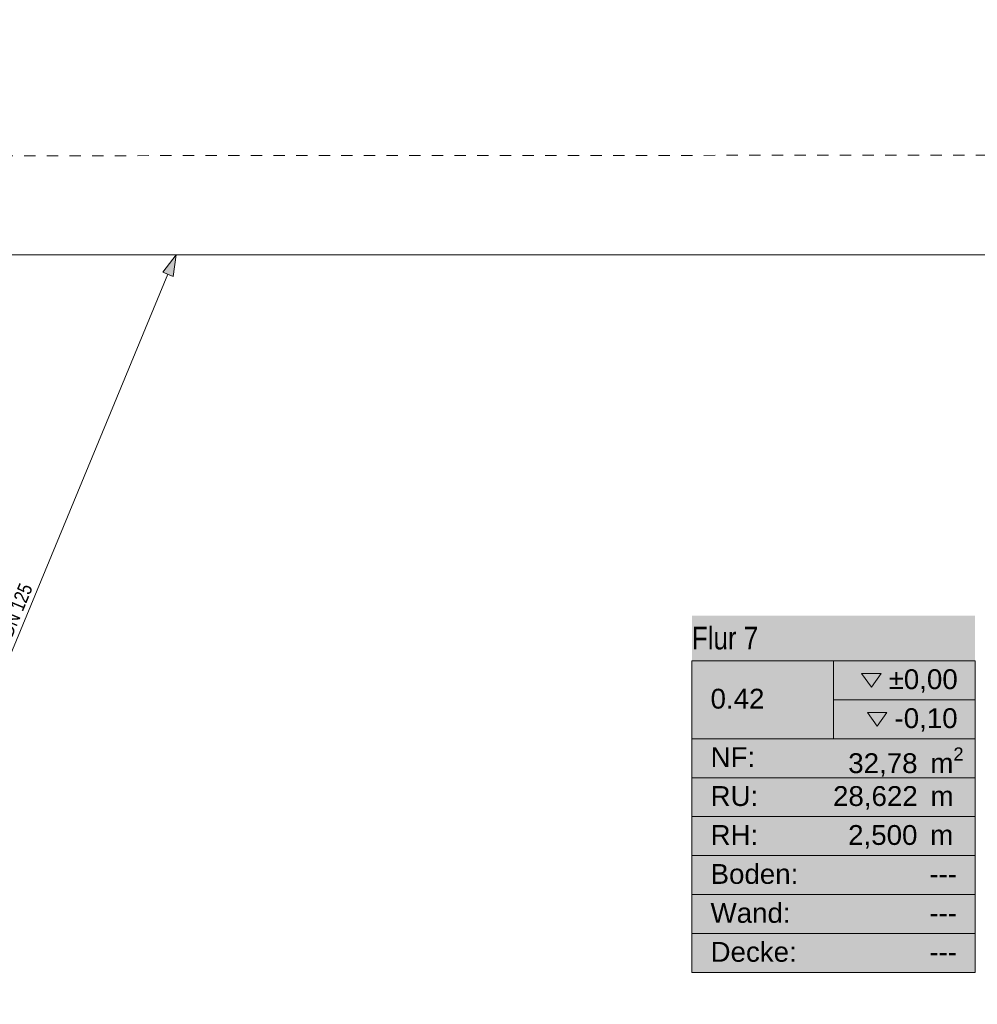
# Model space of a CAD drawing. Header units: metres. Extents: x -79 to 740, y -195 to 69.
# Tile 80 of 200: x 14.12 to 22.57, y -2.99 to 5.7. Entities that reach past the tile are written whole.
import ezdxf
from ezdxf.enums import TextEntityAlignment as Align

# ---------------------------------------------------------------- set-up
doc = ezdxf.new("R2010")
doc.units = ezdxf.units.M
doc.header["$MEASUREMENT"] = 0
doc.linetypes.add('Strichlinie_ eng', pattern=[0.115, 0.075, -0.04])
for name, color, linetype in [('30 Dach', 7, 'Continuous'), ('70 Entwässerung_Regenwasser', 7, 'Continuous'), ('Neubau_80 Raum', 7, 'Continuous')]:
    doc.layers.add(name, color=color, linetype=linetype)
doc.styles.add('ERSTELLTER_STIL_1', font='ARIALN.TTF')
doc.styles.add('ERSTELLTER_STIL_2', font='ARIALN.TTF')
doc.styles.add('ERSTELLTER_STIL_3', font='arial.ttf')
doc.linetypes.add('Schmutzwasserleitung', pattern='A,0,[2,995_ARC_240 MEN_GR_EG_2607011.Shx,S=0.00784,R=0,X=0,Y=0],-0.987778,0', length=0.987778)

# ---------------------------------------------------------------- blocks, each defined once
blk = doc.blocks.new('Bibliothek_0.19_43_1', base_point=(24.1014, -4.7907))
at = {"layer": 'Neubau_80 Raum', "linetype": 'Continuous', "lineweight": 0, "true_color": 0x272a1c}
for points in [[(19.417, 7.1743), (21.3208, 7.1743), (21.3208, 7.5181), (19.417, 7.5181)], [(22.9346, -6.3648), (25.2682, -6.3648), (25.2682, -3.2166), (22.9346, -3.2166)]]:
    blk.add_hatch(color=250, dxfattribs=at).paths.add_polyline_path(points)
at = {"layer": 'Neubau_80 Raum', "linetype": 'Continuous', "lineweight": 0, "true_color": 0x000000}
blk.add_hatch(color=18, dxfattribs=at).paths.add_polyline_path([(24.3179, -4.0696), (24.4038, -4.1912), (24.4898, -4.0696)])
at = {"layer": 'Neubau_80 Raum', "color": 7, "linetype": 'Continuous', "lineweight": 9}
for p, q in [((25.2682, -3.6148), (22.9346, -3.6148)), ((22.9346, -3.6148), (22.9346, -6.3648)), ((22.9346, -3.6148), (25.2682, -3.6148)), ((22.9346, -4.3023), (22.9346, -3.6148)), ((24.1014, -3.6148), (24.1014, -4.3023)), ((25.2682, -6.3648), (25.2682, -3.6148)), ((25.2682, -3.6148), (25.2682, -4.3023)), ((24.1014, -3.9585), (25.2682, -3.9585)), ((25.2682, -4.3023), (22.9346, -4.3023)), ((22.9346, -4.3023), (25.2682, -4.3023)), ((22.9346, -4.646), (22.9346, -4.3023)), ((25.2682, -4.3023), (25.2682, -4.646)), ((25.2682, -4.646), (22.9346, -4.646)), ((22.9346, -4.646), (25.2682, -4.646)), ((22.9346, -4.9898), (22.9346, -4.646)), ((25.2682, -4.646), (25.2682, -4.9898)), ((25.2682, -4.9898), (22.9346, -4.9898)), ((22.9346, -4.9898), (25.2682, -4.9898)), ((22.9346, -5.3335), (22.9346, -4.9898)), ((25.2682, -4.9898), (25.2682, -5.3335)), ((25.2682, -5.3335), (22.9346, -5.3335)), ((22.9346, -5.3335), (25.2682, -5.3335)), ((22.9346, -5.6773), (22.9346, -5.3335)), ((25.2682, -5.3335), (25.2682, -5.6773)), ((25.2682, -5.6773), (22.9346, -5.6773)), ((22.9346, -5.6773), (25.2682, -5.6773)), ((22.9346, -6.021), (22.9346, -5.6773)), ((25.2682, -5.6773), (25.2682, -6.021)), ((25.2682, -6.021), (22.9346, -6.021)), ((22.9346, -6.021), (25.2682, -6.021)), ((22.9346, -6.3648), (22.9346, -6.021)), ((25.2682, -6.021), (25.2682, -6.3648)), ((22.9346, -6.3648), (25.2682, -6.3648)), ((25.2682, -6.3648), (22.9346, -6.3648))]:
    blk.add_line(p, q, dxfattribs=at)
at = {"layer": 'Neubau_80 Raum', "color": 7, "linetype": 'Continuous', "lineweight": 9, "flags": 128}
blk.add_lwpolyline([(19.417, 7.1743), (21.3208, 7.1743), (21.3208, 7.5181), (19.417, 7.5181)], close=True, dxfattribs=at)
at = {"layer": 'Neubau_80 Raum', "color": 7, "linetype": 'Continuous', "lineweight": 13, "flags": 128}
for points in [[(24.2661, -3.7259), (24.352, -3.8474), (24.438, -3.7259)], [(24.3179, -4.0696), (24.4038, -4.1912), (24.4898, -4.0696)]]:
    blk.add_lwpolyline(points, close=True, dxfattribs=at)
at = {"layer": 'Neubau_80 Raum', "color": 7, "lineweight": 9, "char_height": 0.175, "attachment_point": 1, "style": 'ERSTELLTER_STIL_3'}
for s, insert in [('\\A1;{\\pql;\\pt0,0.05;\\fArial|b0|i0|c0|p0;\\W1.000000;±0,00\\fArial|b0|i0|c0|p0;\\W1.000000;\\A1{\\H.66x;\\S^  ;}\\fArial|b0|i0|c0|p0;\\W1.000000;\\fArial|b0|i0|c0|p0;\\W1.000000;\\A1{\\H.66x;\\S^  ;}}', (24.5047, -3.6892)), ('\\A1;{\\pql;\\pt0,0.05;\\fArial|b0|i0|c0|p0;\\W1.000000;-0,10\\fArial|b0|i0|c0|p0;\\W1.000000;\\A1{\\H.66x;\\S^  ;}\\fArial|b0|i0|c0|p0;\\W1.000000;\\fArial|b0|i0|c0|p0;\\W1.000000;\\A1{\\H.66x;\\S^  ;}}', (24.5564, -4.0329)), ('\\A1;{\\pql;\\pt0,0.05;\\fArial|b0|i0|c0|p0;\\W1.000000;20,45\\fArial|b0|i0|c0|p0;\\W1.000000;\\A1{\\H.66x;\\S^  ;}\\fArial|b0|i0|c0|p0;\\W1.000000; m\\fArial|b0|i0|c0|p0;\\W1.000000;\\A1{\\H.66x;\\S2^  ;}}', (24.1482, -4.3792)), ('\\A1;{\\pql;\\pt0,0.05;\\fArial|b0|i0|c0|p0;\\W1.000000;18,690\\fArial|b0|i0|c0|p0;\\W1.000000;\\A1{\\H.66x;\\S5^  ;}\\fArial|b0|i0|c0|p0;\\W1.000000; m\\fArial|b0|i0|c0|p0;\\W1.000000;\\A1{\\H.66x;\\S^  ;}}', (23.9257, -4.7229)), ('\\A1;{\\pql;\\pt0,0.05;\\fArial|b0|i0|c0|p0;\\W1.000000;2,500\\fArial|b0|i0|c0|p0;\\W1.000000;\\A1{\\H.66x;\\S^  ;}\\fArial|b0|i0|c0|p0;\\W1.000000; m\\fArial|b0|i0|c0|p0;\\W1.000000;\\A1{\\H.66x;\\S^  ;}}', (24.1473, -5.0642))]:
    blk.add_mtext(s, dxfattribs=dict(at, insert=insert))
at = {"layer": 'Neubau_80 Raum', "color": 7, "lineweight": 9, "style": 'ERSTELLTER_STIL_3'}
blk.add_attdef('stApartmentId', text='', height=0.175, dxfattribs=at).set_placement((20.3689, 7.3547), align=Align.MIDDLE_CENTER)
at = {"layer": 'Neubau_80 Raum', "color": 7, "lineweight": 9}
for tag, height, style, p in [('DUMMY_850', 0.2, 'ERSTELLTER_STIL_1', (25.1035, -3.251)), ('ROOM_NAME', 0.2, 'ERSTELLTER_STIL_1', (22.9346, -3.3136)), ('ROOM_NUMBER', 0.175, 'ERSTELLTER_STIL_3', (23.0993, -3.861)), ('measuredNetAreaCode', 0.175, 'ERSTELLTER_STIL_3', (23.0993, -4.3767)), ('perimeterCode', 0.175, 'ERSTELLTER_STIL_3', (23.0993, -4.7204)), ('ceilingHeightCode', 0.175, 'ERSTELLTER_STIL_3', (23.0993, -5.0642)), ('measuredAreaCode', 0.175, 'ERSTELLTER_STIL_3', (23.0993, -5.4079)), ('DUMMY_851_0', 0.175, 'ERSTELLTER_STIL_3', (24.8637, -5.4079)), ('DUMMY_852', 0.175, 'ERSTELLTER_STIL_3', (23.0993, -5.7517)), ('DUMMY_851_1', 0.175, 'ERSTELLTER_STIL_3', (24.8637, -5.7517)), ('DUMMY_853', 0.175, 'ERSTELLTER_STIL_3', (23.0993, -6.0954)), ('DUMMY_851_2', 0.175, 'ERSTELLTER_STIL_3', (24.8637, -6.0954))]:
    blk.add_attdef(tag, text='', height=height, dxfattribs=dict(at, style=style)).set_placement(p, align=Align.TOP_LEFT)
blk = doc.blocks.new('Ruheraum_0.20_48_1', base_point=(21.3014, -4.7907))
at = {"layer": 'Neubau_80 Raum', "linetype": 'Continuous', "lineweight": 0, "true_color": 0x2a303f}
for points in [[(15.7087, 7.1743), (17.6925, 7.1743), (17.6925, 7.5181), (15.7087, 7.5181)], [(20.0514, -6.3648), (22.5514, -6.3648), (22.5514, -3.2166), (20.0514, -3.2166)]]:
    blk.add_hatch(color=169, dxfattribs=at).paths.add_polyline_path(points)
at = {"layer": 'Neubau_80 Raum', "linetype": 'Continuous', "lineweight": 0, "true_color": 0x000000}
blk.add_hatch(color=18, dxfattribs=at).paths.add_polyline_path([(21.6011, -4.0696), (21.687, -4.1912), (21.773, -4.0696)])
at = {"layer": 'Neubau_80 Raum', "color": 7, "linetype": 'Continuous', "lineweight": 9}
for p, q in [((22.5514, -3.6148), (20.0514, -3.6148)), ((20.0514, -3.6148), (20.0514, -6.3648)), ((20.0514, -3.6148), (22.5514, -3.6148)), ((20.0514, -4.3023), (20.0514, -3.6148)), ((21.3014, -3.6148), (21.3014, -4.3023)), ((22.5514, -6.3648), (22.5514, -3.6148)), ((22.5514, -3.6148), (22.5514, -4.3023)), ((21.3014, -3.9585), (22.5514, -3.9585)), ((22.5514, -4.3023), (20.0514, -4.3023)), ((20.0514, -4.3023), (22.5514, -4.3023)), ((20.0514, -4.646), (20.0514, -4.3023)), ((22.5514, -4.3023), (22.5514, -4.646)), ((22.5514, -4.646), (20.0514, -4.646)), ((20.0514, -4.646), (22.5514, -4.646)), ((20.0514, -4.9898), (20.0514, -4.646)), ((22.5514, -4.646), (22.5514, -4.9898)), ((22.5514, -4.9898), (20.0514, -4.9898)), ((20.0514, -4.9898), (22.5514, -4.9898)), ((20.0514, -5.3335), (20.0514, -4.9898)), ((22.5514, -4.9898), (22.5514, -5.3335)), ((22.5514, -5.3335), (20.0514, -5.3335)), ((20.0514, -5.3335), (22.5514, -5.3335)), ((20.0514, -5.6773), (20.0514, -5.3335)), ((22.5514, -5.3335), (22.5514, -5.6773)), ((22.5514, -5.6773), (20.0514, -5.6773)), ((20.0514, -5.6773), (22.5514, -5.6773)), ((20.0514, -6.021), (20.0514, -5.6773)), ((22.5514, -5.6773), (22.5514, -6.021)), ((22.5514, -6.021), (20.0514, -6.021)), ((20.0514, -6.021), (22.5514, -6.021)), ((20.0514, -6.3648), (20.0514, -6.021)), ((22.5514, -6.021), (22.5514, -6.3648)), ((20.0514, -6.3648), (22.5514, -6.3648)), ((22.5514, -6.3648), (20.0514, -6.3648))]:
    blk.add_line(p, q, dxfattribs=at)
at = {"layer": 'Neubau_80 Raum', "color": 7, "linetype": 'Continuous', "lineweight": 9, "flags": 128}
blk.add_lwpolyline([(15.7087, 7.1743), (17.6925, 7.1743), (17.6925, 7.5181), (15.7087, 7.5181)], close=True, dxfattribs=at)
at = {"layer": 'Neubau_80 Raum', "color": 7, "linetype": 'Continuous', "lineweight": 13, "flags": 128}
for points in [[(21.5493, -3.7259), (21.6352, -3.8474), (21.7212, -3.7259)], [(21.6011, -4.0696), (21.687, -4.1912), (21.773, -4.0696)]]:
    blk.add_lwpolyline(points, close=True, dxfattribs=at)
at = {"layer": 'Neubau_80 Raum', "color": 7, "lineweight": 9, "char_height": 0.175, "attachment_point": 1, "style": 'ERSTELLTER_STIL_3'}
for s, insert in [('\\A1;{\\pql;\\pt0,0.05;\\fArial|b0|i0|c0|p0;\\W1.000000;±0,00\\fArial|b0|i0|c0|p0;\\W1.000000;\\A1{\\H.66x;\\S^  ;}\\fArial|b0|i0|c0|p0;\\W1.000000;\\fArial|b0|i0|c0|p0;\\W1.000000;\\A1{\\H.66x;\\S^  ;}}', (21.7879, -3.6892)), ('\\A1;{\\pql;\\pt0,0.05;\\fArial|b0|i0|c0|p0;\\W1.000000;-0,10\\fArial|b0|i0|c0|p0;\\W1.000000;\\A1{\\H.66x;\\S^  ;}\\fArial|b0|i0|c0|p0;\\W1.000000;\\fArial|b0|i0|c0|p0;\\W1.000000;\\A1{\\H.66x;\\S^  ;}}', (21.8396, -4.0329)), ('\\A1;{\\pql;\\pt0,0.05;\\fArial|b0|i0|c0|p0;\\W1.000000;52,94\\fArial|b0|i0|c0|p0;\\W1.000000;\\A1{\\H.66x;\\S^  ;}\\fArial|b0|i0|c0|p0;\\W1.000000; m\\fArial|b0|i0|c0|p0;\\W1.000000;\\A1{\\H.66x;\\S2^  ;}}', (21.4314, -4.3792)), ('\\A1;{\\pql;\\pt0,0.05;\\fArial|b0|i0|c0|p0;\\W1.000000;31,648\\fArial|b0|i0|c0|p0;\\W1.000000;\\A1{\\H.66x;\\S5^  ;}\\fArial|b0|i0|c0|p0;\\W1.000000; m\\fArial|b0|i0|c0|p0;\\W1.000000;\\A1{\\H.66x;\\S^  ;}}', (21.2089, -4.7229)), ('\\A1;{\\pql;\\pt0,0.05;\\fArial|b0|i0|c0|p0;\\W1.000000;2,500\\fArial|b0|i0|c0|p0;\\W1.000000;\\A1{\\H.66x;\\S^  ;}\\fArial|b0|i0|c0|p0;\\W1.000000; m\\fArial|b0|i0|c0|p0;\\W1.000000;\\A1{\\H.66x;\\S^  ;}}', (21.4305, -5.0642))]:
    blk.add_mtext(s, dxfattribs=dict(at, insert=insert))
at = {"layer": 'Neubau_80 Raum', "color": 7, "lineweight": 9, "style": 'ERSTELLTER_STIL_3'}
blk.add_attdef('stApartmentId', text='', height=0.175, dxfattribs=at).set_placement((16.7006, 7.3547), align=Align.MIDDLE_CENTER)
at = {"layer": 'Neubau_80 Raum', "color": 7, "lineweight": 9}
for tag, height, style, p in [('DUMMY_850', 0.2, 'ERSTELLTER_STIL_1', (22.3867, -3.251)), ('ROOM_NAME', 0.2, 'ERSTELLTER_STIL_1', (20.0514, -3.3136)), ('ROOM_NUMBER', 0.175, 'ERSTELLTER_STIL_3', (20.2161, -3.861)), ('measuredNetAreaCode', 0.175, 'ERSTELLTER_STIL_3', (20.2161, -4.3767)), ('perimeterCode', 0.175, 'ERSTELLTER_STIL_3', (20.2161, -4.7204)), ('ceilingHeightCode', 0.175, 'ERSTELLTER_STIL_3', (20.2161, -5.0642)), ('measuredAreaCode', 0.175, 'ERSTELLTER_STIL_3', (20.2161, -5.4079)), ('DUMMY_851_0', 0.175, 'ERSTELLTER_STIL_3', (22.1469, -5.4079)), ('DUMMY_852', 0.175, 'ERSTELLTER_STIL_3', (20.2161, -5.7517)), ('DUMMY_851_1', 0.175, 'ERSTELLTER_STIL_3', (22.1469, -5.7517)), ('DUMMY_853', 0.175, 'ERSTELLTER_STIL_3', (20.2161, -6.0954)), ('DUMMY_851_2', 0.175, 'ERSTELLTER_STIL_3', (22.1469, -6.0954))]:
    blk.add_attdef(tag, text='', height=height, dxfattribs=dict(at, style=style)).set_placement(p, align=Align.TOP_LEFT)
blk = doc.blocks.new('Flur 7_0.42_52_1', base_point=(21.3014, -1.1375))
at = {"layer": 'Neubau_80 Raum', "linetype": 'Continuous', "lineweight": 0, "true_color": 0x2a201c}
blk.add_hatch(color=250, dxfattribs=at).paths.add_polyline_path([(20.0514, -2.7115), (22.5514, -2.7115), (22.5514, 0.4366), (20.0514, 0.4366)])
at = {"layer": 'Neubau_80 Raum', "linetype": 'Continuous', "lineweight": 0, "true_color": 0x000000}
blk.add_hatch(color=18, dxfattribs=at).paths.add_polyline_path([(21.6011, -0.4164), (21.687, -0.5379), (21.773, -0.4164)])
at = {"layer": 'Neubau_80 Raum', "color": 7, "linetype": 'Continuous', "lineweight": 9}
for p, q in [((22.5514, 0.0385), (20.0514, 0.0385)), ((20.0514, 0.0385), (20.0514, -2.7115)), ((20.0514, 0.0385), (22.5514, 0.0385)), ((20.0514, -0.649), (20.0514, 0.0385)), ((21.3014, 0.0385), (21.3014, -0.649)), ((22.5514, -2.7115), (22.5514, 0.0385)), ((22.5514, 0.0385), (22.5514, -0.649)), ((21.3014, -0.3053), (22.5514, -0.3053)), ((22.5514, -0.649), (20.0514, -0.649)), ((20.0514, -0.649), (22.5514, -0.649)), ((20.0514, -0.9928), (20.0514, -0.649)), ((22.5514, -0.649), (22.5514, -0.9928)), ((22.5514, -0.9928), (20.0514, -0.9928)), ((20.0514, -0.9928), (22.5514, -0.9928)), ((20.0514, -1.3365), (20.0514, -0.9928)), ((22.5514, -0.9928), (22.5514, -1.3365)), ((22.5514, -1.3365), (20.0514, -1.3365)), ((20.0514, -1.3365), (22.5514, -1.3365)), ((20.0514, -1.6803), (20.0514, -1.3365)), ((22.5514, -1.3365), (22.5514, -1.6803)), ((22.5514, -1.6803), (20.0514, -1.6803)), ((20.0514, -1.6803), (22.5514, -1.6803)), ((20.0514, -2.024), (20.0514, -1.6803)), ((22.5514, -1.6803), (22.5514, -2.024)), ((22.5514, -2.024), (20.0514, -2.024)), ((20.0514, -2.024), (22.5514, -2.024)), ((20.0514, -2.3678), (20.0514, -2.024)), ((22.5514, -2.024), (22.5514, -2.3678)), ((22.5514, -2.3678), (20.0514, -2.3678)), ((20.0514, -2.3678), (22.5514, -2.3678)), ((20.0514, -2.7115), (20.0514, -2.3678)), ((22.5514, -2.3678), (22.5514, -2.7115)), ((20.0514, -2.7115), (22.5514, -2.7115)), ((22.5514, -2.7115), (20.0514, -2.7115))]:
    blk.add_line(p, q, dxfattribs=at)
at = {"layer": 'Neubau_80 Raum', "color": 7, "linetype": 'Continuous', "lineweight": 13, "flags": 128}
for points in [[(21.5493, -0.0726), (21.6352, -0.1942), (21.7212, -0.0726)], [(21.6011, -0.4164), (21.687, -0.5379), (21.773, -0.4164)]]:
    blk.add_lwpolyline(points, close=True, dxfattribs=at)
at = {"layer": 'Neubau_80 Raum', "color": 7, "lineweight": 9, "char_height": 0.175, "attachment_point": 1, "style": 'ERSTELLTER_STIL_3'}
for s, insert in [('\\A1;{\\pql;\\pt0,0.05;\\fArial|b0|i0|c0|p0;\\W1.000000;±0,00\\fArial|b0|i0|c0|p0;\\W1.000000;\\A1{\\H.66x;\\S^  ;}\\fArial|b0|i0|c0|p0;\\W1.000000;\\fArial|b0|i0|c0|p0;\\W1.000000;\\A1{\\H.66x;\\S^  ;}}', (21.7879, -0.0359)), ('\\A1;{\\pql;\\pt0,0.05;\\fArial|b0|i0|c0|p0;\\W1.000000;-0,10\\fArial|b0|i0|c0|p0;\\W1.000000;\\A1{\\H.66x;\\S^  ;}\\fArial|b0|i0|c0|p0;\\W1.000000;\\fArial|b0|i0|c0|p0;\\W1.000000;\\A1{\\H.66x;\\S^  ;}}', (21.8396, -0.3797)), ('\\A1;{\\pql;\\pt0,0.05;\\fArial|b0|i0|c0|p0;\\W1.000000;32,78\\fArial|b0|i0|c0|p0;\\W1.000000;\\A1{\\H.66x;\\S^  ;}\\fArial|b0|i0|c0|p0;\\W1.000000; m\\fArial|b0|i0|c0|p0;\\W1.000000;\\A1{\\H.66x;\\S2^  ;}}', (21.4314, -0.7259)), ('\\A1;{\\pql;\\pt0,0.05;\\fArial|b0|i0|c0|p0;\\W1.000000;28,622\\fArial|b0|i0|c0|p0;\\W1.000000;\\A1{\\H.66x;\\S^  ;}\\fArial|b0|i0|c0|p0;\\W1.000000; m\\fArial|b0|i0|c0|p0;\\W1.000000;\\A1{\\H.66x;\\S^  ;}}', (21.297, -1.0672)), ('\\A1;{\\pql;\\pt0,0.05;\\fArial|b0|i0|c0|p0;\\W1.000000;2,500\\fArial|b0|i0|c0|p0;\\W1.000000;\\A1{\\H.66x;\\S^  ;}\\fArial|b0|i0|c0|p0;\\W1.000000; m\\fArial|b0|i0|c0|p0;\\W1.000000;\\A1{\\H.66x;\\S^  ;}}', (21.4305, -1.4109))]:
    blk.add_mtext(s, dxfattribs=dict(at, insert=insert))
at = {"layer": 'Neubau_80 Raum', "color": 7, "lineweight": 9, "style": 'ERSTELLTER_STIL_3'}
blk.add_attdef('stApartmentId', text='', height=0.175, dxfattribs=at).set_placement((14.5293, 14.2444), align=Align.MIDDLE_CENTER)
at = {"layer": 'Neubau_80 Raum', "color": 7, "lineweight": 9}
for tag, height, style, p in [('DUMMY_850', 0.2, 'ERSTELLTER_STIL_1', (22.3867, 0.4022)), ('ROOM_NAME', 0.2, 'ERSTELLTER_STIL_1', (20.0514, 0.3397)), ('ROOM_NUMBER', 0.175, 'ERSTELLTER_STIL_3', (20.2161, -0.2078)), ('measuredNetAreaCode', 0.175, 'ERSTELLTER_STIL_3', (20.2161, -0.7234)), ('perimeterCode', 0.175, 'ERSTELLTER_STIL_3', (20.2161, -1.0672)), ('ceilingHeightCode', 0.175, 'ERSTELLTER_STIL_3', (20.2161, -1.4109)), ('measuredAreaCode', 0.175, 'ERSTELLTER_STIL_3', (20.2161, -1.7547)), ('DUMMY_851_0', 0.175, 'ERSTELLTER_STIL_3', (22.1469, -1.7547)), ('DUMMY_852', 0.175, 'ERSTELLTER_STIL_3', (20.2161, -2.0984)), ('DUMMY_851_1', 0.175, 'ERSTELLTER_STIL_3', (22.1469, -2.0984)), ('DUMMY_853', 0.175, 'ERSTELLTER_STIL_3', (20.2161, -2.4422)), ('DUMMY_851_2', 0.175, 'ERSTELLTER_STIL_3', (22.1469, -2.4422))]:
    blk.add_attdef(tag, text='', height=height, dxfattribs=dict(at, style=style)).set_placement(p, align=Align.TOP_LEFT)

msp = doc.modelspace()

# ---------------------------------------------------------------- hatches: boundary and pattern name
at = {"layer": '70 Entwässerung_Regenwasser', "linetype": 'Continuous', "lineweight": 18, "true_color": 0x00a8ff}
msp.add_hatch(color=140, dxfattribs=at).paths.add_polyline_path([(15.498, 3.6224), (15.3804, 3.4691), (15.4728, 3.4309)])

# ---------------------------------------------------------------- linework, layer by layer
at = {"layer": '30 Dach', "color": 7, "linetype": 'Strichlinie_ eng', "lineweight": 9}
msp.add_line((40.0571, 4.5119), (8.6497, 4.4934), dxfattribs=at)
at = {"layer": '70 Entwässerung_Regenwasser', "color": 140, "linetype": 'Schmutzwasserleitung', "lineweight": 18, "true_color": 0x00a8ff}
msp.add_line((10.3905, 3.6224), (39.3527, 3.6224), dxfattribs=at)
at = {"layer": '70 Entwässerung_Regenwasser', "color": 140, "linetype": 'Continuous', "lineweight": 18, "true_color": 0x00a8ff}
for p, q in [((15.498, 3.6224), (15.3804, 3.4691)), ((15.498, 3.6224), (15.4728, 3.4309)), ((9.0451, -11.9562), (15.4266, 3.45)), ((15.4728, 3.4309), (15.3804, 3.4691))]:
    msp.add_line(p, q, dxfattribs=at)

# ---------------------------------------------------------------- block references
at = {"layer": 'Neubau_80 Raum', "color": 7, "linetype": 'Continuous', "lineweight": 13}
ref = msp.add_blockref('Flur 7_0.42_52_1', (21.3014, -1.1375), dxfattribs=at)
ref.add_attrib('ROOM_NAME', 'Flur 7', dxfattribs={"color": 7, "lineweight": 9, "height": 0.2, "style": 'ERSTELLTER_STIL_1'}).set_placement((20.0514, 0.3397), align=Align.TOP_LEFT)
ref.add_attrib('ROOM_NUMBER', '0.42', dxfattribs={"color": 7, "lineweight": 9, "height": 0.175, "style": 'ERSTELLTER_STIL_3'}).set_placement((20.2161, -0.2078), align=Align.TOP_LEFT)
ref.add_attrib('measuredAreaCode', 'Boden: ', dxfattribs={"color": 7, "lineweight": 9, "height": 0.175, "style": 'ERSTELLTER_STIL_3'}).set_placement((20.2161, -1.7547), align=Align.TOP_LEFT)
ref.add_attrib('measuredNetAreaCode', 'NF: ', dxfattribs={"color": 7, "lineweight": 9, "height": 0.175, "style": 'ERSTELLTER_STIL_3'}).set_placement((20.2161, -0.7234), align=Align.TOP_LEFT)
ref.add_attrib('perimeterCode', 'RU: ', dxfattribs={"color": 7, "lineweight": 9, "height": 0.175, "style": 'ERSTELLTER_STIL_3'}).set_placement((20.2161, -1.0672), align=Align.TOP_LEFT)
ref.add_attrib('ceilingHeightCode', 'RH: ', dxfattribs={"color": 7, "lineweight": 9, "height": 0.175, "style": 'ERSTELLTER_STIL_3'}).set_placement((20.2161, -1.4109), align=Align.TOP_LEFT)
ref.add_attrib('DUMMY_851', '---', dxfattribs={"color": 7, "lineweight": 9, "height": 0.175, "style": 'ERSTELLTER_STIL_3'}).set_placement((22.1469, -1.7547), align=Align.TOP_LEFT)
ref.add_attrib('DUMMY_851_1', '---', dxfattribs={"color": 7, "lineweight": 9, "height": 0.175, "style": 'ERSTELLTER_STIL_3'}).set_placement((22.1469, -2.0984), align=Align.TOP_LEFT)
ref.add_attrib('DUMMY_851_2', '---', dxfattribs={"color": 7, "lineweight": 9, "height": 0.175, "style": 'ERSTELLTER_STIL_3'}).set_placement((22.1469, -2.4422), align=Align.TOP_LEFT)
ref.add_attrib('DUMMY_852', 'Wand: ', dxfattribs={"color": 7, "lineweight": 9, "height": 0.175, "style": 'ERSTELLTER_STIL_3'}).set_placement((20.2161, -2.0984), align=Align.TOP_LEFT)
ref.add_attrib('DUMMY_853', 'Decke: ', dxfattribs={"color": 7, "lineweight": 9, "height": 0.175, "style": 'ERSTELLTER_STIL_3'}).set_placement((20.2161, -2.4422), align=Align.TOP_LEFT)
ref = msp.add_blockref('Ruheraum_0.20_48_1', (21.3014, -4.7907), dxfattribs=at)
ref.add_attrib('ROOM_NAME', 'Ruheraum', dxfattribs={"color": 7, "lineweight": 9, "height": 0.2, "style": 'ERSTELLTER_STIL_1'}).set_placement((20.0514, -3.3136), align=Align.TOP_LEFT)
ref.add_attrib('ROOM_NUMBER', '0.20', dxfattribs={"color": 7, "lineweight": 9, "height": 0.175, "style": 'ERSTELLTER_STIL_3'}).set_placement((20.2161, -3.861), align=Align.TOP_LEFT)
ref.add_attrib('stApartmentId', '0.20 Ruheraum', dxfattribs={"color": 7, "lineweight": 9, "height": 0.175, "style": 'ERSTELLTER_STIL_3'}).set_placement((16.7006, 7.3547), align=Align.MIDDLE_CENTER)
ref.add_attrib('measuredAreaCode', 'Boden: ', dxfattribs={"color": 7, "lineweight": 9, "height": 0.175, "style": 'ERSTELLTER_STIL_3'}).set_placement((20.2161, -5.4079), align=Align.TOP_LEFT)
ref.add_attrib('measuredNetAreaCode', 'NF: ', dxfattribs={"color": 7, "lineweight": 9, "height": 0.175, "style": 'ERSTELLTER_STIL_3'}).set_placement((20.2161, -4.3767), align=Align.TOP_LEFT)
ref.add_attrib('perimeterCode', 'RU: ', dxfattribs={"color": 7, "lineweight": 9, "height": 0.175, "style": 'ERSTELLTER_STIL_3'}).set_placement((20.2161, -4.7204), align=Align.TOP_LEFT)
ref.add_attrib('ceilingHeightCode', 'RH: ', dxfattribs={"color": 7, "lineweight": 9, "height": 0.175, "style": 'ERSTELLTER_STIL_3'}).set_placement((20.2161, -5.0642), align=Align.TOP_LEFT)
ref.add_attrib('DUMMY_851', '---', dxfattribs={"color": 7, "lineweight": 9, "height": 0.175, "style": 'ERSTELLTER_STIL_3'}).set_placement((22.1469, -5.4079), align=Align.TOP_LEFT)
ref.add_attrib('DUMMY_851_1', '---', dxfattribs={"color": 7, "lineweight": 9, "height": 0.175, "style": 'ERSTELLTER_STIL_3'}).set_placement((22.1469, -5.7517), align=Align.TOP_LEFT)
ref.add_attrib('DUMMY_851_2', '---', dxfattribs={"color": 7, "lineweight": 9, "height": 0.175, "style": 'ERSTELLTER_STIL_3'}).set_placement((22.1469, -6.0954), align=Align.TOP_LEFT)
ref.add_attrib('DUMMY_852', 'Wand: ', dxfattribs={"color": 7, "lineweight": 9, "height": 0.175, "style": 'ERSTELLTER_STIL_3'}).set_placement((20.2161, -5.7517), align=Align.TOP_LEFT)
ref.add_attrib('DUMMY_853', 'Decke: ', dxfattribs={"color": 7, "lineweight": 9, "height": 0.175, "style": 'ERSTELLTER_STIL_3'}).set_placement((20.2161, -6.0954), align=Align.TOP_LEFT)
ref = msp.add_blockref('Bibliothek_0.19_43_1', (24.1014, -4.7907), dxfattribs=at)
ref.add_attrib('ROOM_NAME', 'Bibliothek', dxfattribs={"color": 7, "lineweight": 9, "height": 0.2, "style": 'ERSTELLTER_STIL_1'}).set_placement((22.9346, -3.3136), align=Align.TOP_LEFT)
ref.add_attrib('ROOM_NUMBER', '0.19', dxfattribs={"color": 7, "lineweight": 9, "height": 0.175, "style": 'ERSTELLTER_STIL_3'}).set_placement((23.0993, -3.861), align=Align.TOP_LEFT)
ref.add_attrib('stApartmentId', '0.19 Bibliothek', dxfattribs={"color": 7, "lineweight": 9, "height": 0.175, "style": 'ERSTELLTER_STIL_3'}).set_placement((20.3689, 7.3547), align=Align.MIDDLE_CENTER)
ref.add_attrib('measuredAreaCode', 'Boden: ', dxfattribs={"color": 7, "lineweight": 9, "height": 0.175, "style": 'ERSTELLTER_STIL_3'}).set_placement((23.0993, -5.4079), align=Align.TOP_LEFT)
ref.add_attrib('measuredNetAreaCode', 'NF: ', dxfattribs={"color": 7, "lineweight": 9, "height": 0.175, "style": 'ERSTELLTER_STIL_3'}).set_placement((23.0993, -4.3767), align=Align.TOP_LEFT)
ref.add_attrib('perimeterCode', 'RU: ', dxfattribs={"color": 7, "lineweight": 9, "height": 0.175, "style": 'ERSTELLTER_STIL_3'}).set_placement((23.0993, -4.7204), align=Align.TOP_LEFT)
ref.add_attrib('ceilingHeightCode', 'RH: ', dxfattribs={"color": 7, "lineweight": 9, "height": 0.175, "style": 'ERSTELLTER_STIL_3'}).set_placement((23.0993, -5.0642), align=Align.TOP_LEFT)
ref.add_attrib('DUMMY_851', '---', dxfattribs={"color": 7, "lineweight": 9, "height": 0.175, "style": 'ERSTELLTER_STIL_3'}).set_placement((24.8637, -5.4079), align=Align.TOP_LEFT)
ref.add_attrib('DUMMY_851_1', '---', dxfattribs={"color": 7, "lineweight": 9, "height": 0.175, "style": 'ERSTELLTER_STIL_3'}).set_placement((24.8637, -5.7517), align=Align.TOP_LEFT)
ref.add_attrib('DUMMY_851_2', '---', dxfattribs={"color": 7, "lineweight": 9, "height": 0.175, "style": 'ERSTELLTER_STIL_3'}).set_placement((24.8637, -6.0954), align=Align.TOP_LEFT)
ref.add_attrib('DUMMY_852', 'Wand: ', dxfattribs={"color": 7, "lineweight": 9, "height": 0.175, "style": 'ERSTELLTER_STIL_3'}).set_placement((23.0993, -5.7517), align=Align.TOP_LEFT)
ref.add_attrib('DUMMY_853', 'Decke: ', dxfattribs={"color": 7, "lineweight": 9, "height": 0.175, "style": 'ERSTELLTER_STIL_3'}).set_placement((23.0993, -6.0954), align=Align.TOP_LEFT)

# ---------------------------------------------------------------- texts
at = {"layer": '70 Entwässerung_Regenwasser', "color": 140, "linetype": 'Continuous', "lineweight": 18, "true_color": 0x00a8ff, "insert": (13.6963, 0.2479), "char_height": 0.125, "attachment_point": 2, "rotation": 67.5, "line_spacing_factor": 0.984615, "style": 'ERSTELLTER_STIL_2'}
msp.add_mtext('\\A1;{\\pqc;\\pt0.40625;\\fArial Narrow|b0|i0|c0|p0;\\W1.000000;RW13\\P\\pqc;\\fArial Narrow|b0|i0|c0|p0;\\W1.000000;1% Gefälle DN 1\\fArial Narrow|b0|i0|c0|p0;\\W1.000000;25}', dxfattribs=at)

doc.saveas('drawing.dxf')
